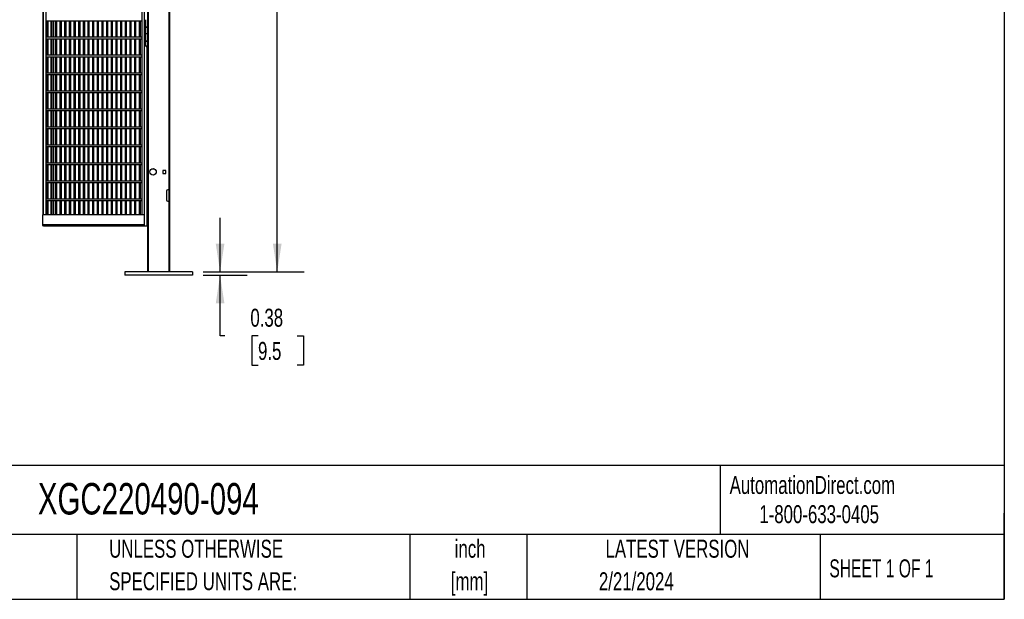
# Model space of a CAD drawing. Header units: inches. Extents: x 0.2 to 10.8, y 0.2 to 8.2.
# Tile 38 of 57: x 6.2 to 10.8, y 0.2 to 2.9. Entities that reach past the tile are written whole.
import ezdxf

# ---------------------------------------------------------------- set-up
doc = ezdxf.new("R2010")
doc.units = ezdxf.units.IN
doc.header["$MEASUREMENT"] = 0
doc.layers.add('DIMENSIONS', color=140, linetype='Continuous', lineweight=25)
doc.layers.add('TEXT', color=140, linetype='Continuous', lineweight=25)
doc.styles.add('SLDTEXTSTYLE0', font='TXT', dxfattribs={"width": 0.7})
doc.styles.add('SLDTEXTSTYLE1', font='TXT', dxfattribs={"width": 0.65})
doc.dimstyles.new('SLDDIMSTYLE0', dxfattribs={"dimtxt": 0.084961, "dimasz": 0.13, "dimexe": 0, "dimexo": 0.0625, "dimgap": 0.02124, "dimtad": 0, "dimtih": 1, "dimtoh": 1, "dimlfac": 24, "dimrnd": 1e-09, "dimzin": 12, "dimdsep": 46, "dimtxsty": 'SLDTEXTSTYLE0', "dimsah": 1, "dimcen": 0.09, "dimadec": 0, "dimazin": 3, "dimtfac": 1, "dimtofl": 0, "dimtmove": 0, "dimatfit": 3, "dimfxl": 0, "dimfrac": 2, "dimtolj": 1, "dimtzin": 12, "dimarcsym": 0})
doc.dimstyles.new('SLDDIMSTYLE3', dxfattribs={"dimtxt": 0.084961, "dimasz": 0.13, "dimexe": 0, "dimexo": 0.0625, "dimgap": 0.02124, "dimtad": 0, "dimtih": 1, "dimtoh": 1, "dimlfac": 24, "dimrnd": 1e-09, "dimdsep": 46, "dimtxsty": 'SLDTEXTSTYLE0', "dimsah": 1, "dimcen": 0.09, "dimadec": 0, "dimazin": 2, "dimtfac": 1, "dimtmove": 0, "dimatfit": 0, "dimfxl": 0, "dimfrac": 2, "dimtolj": 1, "dimtzin": 12, "dimarcsym": 0})

# ---------------------------------------------------------------- blocks, each defined once
blk = doc.blocks.new('_D_5')
at = {"layer": 'DIMENSIONS'}
for p, q in [((6.9302, 5.7319), (7.5031, 5.7319)), ((7.3781, 5.7319), (7.3781, 3.8843)), ((7.1811, 3.7303), (7.1526, 3.7303)), ((7.1526, 3.7303), (7.1526, 3.5952)), ((7.575, 3.7303), (7.6035, 3.7303)), ((7.6035, 3.7303), (7.6035, 3.5952)), ((7.1526, 3.5952), (7.1811, 3.5952)), ((7.3781, 1.7684), (7.3781, 3.5762)), ((7.6035, 3.5952), (7.575, 3.5952)), ((7.0344, 1.7684), (7.5031, 1.7684))]:
    blk.add_line(p, q, dxfattribs=at)
for points in [[(7.3781, 5.7319), (7.3581, 5.6019), (7.3981, 5.6019)], [(7.3781, 1.7684), (7.3981, 1.8984), (7.3581, 1.8984)]]:
    blk.add_solid(points, dxfattribs=at)
at = {"layer": 'DIMENSIONS', "char_height": 0.08333, "attachment_point": 1, "style": 'SLDTEXTSTYLE0'}
for s, insert in [('95.13', (7.2165, 3.8567)), ('2416.2', (7.1811, 3.7027))]:
    blk.add_mtext(s, dxfattribs=dict(at, insert=insert))
blk = doc.blocks.new('_D_6')
at = {"layer": 'DIMENSIONS'}
for p, q in [((7.113, 1.7684), (7.113, 2.0184)), ((7.0344, 1.7684), (7.238, 1.7684)), ((7.0344, 1.7528), (7.238, 1.7528)), ((7.113, 1.471), (7.113, 1.7528)), ((7.1357, 1.471), (7.113, 1.471)), ((7.2889, 1.471), (7.2604, 1.471)), ((7.2604, 1.471), (7.2604, 1.336)), ((7.4707, 1.471), (7.4992, 1.471)), ((7.4992, 1.471), (7.4992, 1.336)), ((7.2604, 1.336), (7.2889, 1.336)), ((7.4992, 1.336), (7.4707, 1.336))]:
    blk.add_line(p, q, dxfattribs=at)
for points in [[(7.113, 1.7684), (7.133, 1.8984), (7.093, 1.8984)], [(7.113, 1.7528), (7.093, 1.6228), (7.133, 1.6228)]]:
    blk.add_solid(points, dxfattribs=at)
at = {"layer": 'DIMENSIONS', "char_height": 0.08333, "attachment_point": 1, "style": 'SLDTEXTSTYLE0'}
for s, insert in [('0.38', (7.2535, 1.5974)), ('9.5', (7.2889, 1.4434))]:
    blk.add_mtext(s, dxfattribs=dict(at, insert=insert))

msp = doc.modelspace()

# ---------------------------------------------------------------- linework, layer by layer
for p, q in [((6.78102, 1.76839), (6.78102, 5.73193)), ((6.88019, 1.76839), (6.88019, 5.73193)), ((6.76168, 5.23193), (6.76168, 1.98193)), ((6.76186, 1.98193), (6.76186, 5.23193)), ((6.74993, 5.17984), (6.74993, 2.03322)), ((6.77602, 3.33609), (6.77602, 2.13818)), ((6.87519, 3.34651), (6.87519, 2.14859)), ((6.29268, 3.32101), (6.29268, 2.03322)), ((6.29284, 2.03322), (6.29284, 3.32101)), ((6.30508, 3.32101), (6.30508, 2.03322)), ((6.30798, 2.93282), (6.30798, 2.85612)), ((6.30798, 2.9328), (6.74993, 2.9328)), ((6.3089, 2.9328), (6.3089, 2.85614)), ((6.31557, 2.85614), (6.31557, 2.9328)), ((6.3274, 2.9328), (6.3274, 2.85614)), ((6.33406, 2.85614), (6.33406, 2.9328)), ((6.34269, 2.85614), (6.34269, 2.9328)), ((6.34896, 2.9328), (6.34896, 2.85614)), ((6.35563, 2.85614), (6.35563, 2.9328)), ((6.37053, 2.9328), (6.37053, 2.85614)), ((6.3772, 2.85614), (6.3772, 2.9328)), ((6.3921, 2.9328), (6.3921, 2.85614)), ((6.39877, 2.85614), (6.39877, 2.9328)), ((6.41367, 2.9328), (6.41367, 2.85614)), ((6.42033, 2.85614), (6.42033, 2.9328)), ((6.43524, 2.9328), (6.43524, 2.85614)), ((6.4419, 2.85614), (6.4419, 2.9328)), ((6.4568, 2.9328), (6.4568, 2.85614)), ((6.46347, 2.85614), (6.46347, 2.9328)), ((6.47837, 2.9328), (6.47837, 2.85614)), ((6.48504, 2.85614), (6.48504, 2.9328)), ((6.49994, 2.9328), (6.49994, 2.85614)), ((6.50661, 2.85614), (6.50661, 2.9328)), ((6.52151, 2.9328), (6.52151, 2.85614)), ((6.52818, 2.85614), (6.52818, 2.9328)), ((6.54308, 2.9328), (6.54308, 2.85614)), ((6.54974, 2.85614), (6.54974, 2.9328)), ((6.56465, 2.9328), (6.56465, 2.85614)), ((6.57131, 2.85614), (6.57131, 2.9328)), ((6.58621, 2.9328), (6.58621, 2.85614)), ((6.59288, 2.85614), (6.59288, 2.9328)), ((6.60778, 2.9328), (6.60778, 2.85614)), ((6.61445, 2.85614), (6.61445, 2.9328)), ((6.62935, 2.9328), (6.62935, 2.85614)), ((6.63602, 2.85614), (6.63602, 2.9328)), ((6.65092, 2.9328), (6.65092, 2.85614)), ((6.65759, 2.85614), (6.65759, 2.9328)), ((6.67249, 2.9328), (6.67249, 2.85614)), ((6.67915, 2.85614), (6.67915, 2.9328)), ((6.69406, 2.9328), (6.69406, 2.85614)), ((6.70072, 2.85614), (6.70072, 2.9328)), ((6.71562, 2.9328), (6.71562, 2.85614)), ((6.72229, 2.85614), (6.72229, 2.9328)), ((6.73719, 2.9328), (6.73719, 2.85614)), ((6.74386, 2.85614), (6.74386, 2.9328)), ((6.76673, 2.93766), (6.76673, 2.90328)), ((6.76673, 2.90328), (6.77602, 2.90328)), ((6.76673, 2.90224), (6.76673, 2.87307)), ((6.77602, 2.90224), (6.76673, 2.90224)), ((6.77049, 2.90328), (6.77049, 2.90224)), ((6.74993, 2.85614), (6.30798, 2.85614)), ((6.30798, 2.84949), (6.30798, 2.77279)), ((6.30798, 2.84947), (6.74993, 2.84947)), ((6.3089, 2.84947), (6.3089, 2.7728)), ((6.31557, 2.7728), (6.31557, 2.84947)), ((6.3274, 2.84947), (6.3274, 2.7728)), ((6.33406, 2.7728), (6.33406, 2.84947)), ((6.34269, 2.7728), (6.34269, 2.84947)), ((6.34896, 2.84947), (6.34896, 2.7728)), ((6.35563, 2.7728), (6.35563, 2.84947)), ((6.37053, 2.84947), (6.37053, 2.7728)), ((6.3772, 2.7728), (6.3772, 2.84947)), ((6.3921, 2.84947), (6.3921, 2.7728)), ((6.39877, 2.7728), (6.39877, 2.84947)), ((6.41367, 2.84947), (6.41367, 2.7728)), ((6.42033, 2.7728), (6.42033, 2.84947)), ((6.43524, 2.84947), (6.43524, 2.7728)), ((6.4419, 2.7728), (6.4419, 2.84947)), ((6.4568, 2.84947), (6.4568, 2.7728)), ((6.46347, 2.7728), (6.46347, 2.84947)), ((6.47837, 2.84947), (6.47837, 2.7728)), ((6.48504, 2.7728), (6.48504, 2.84947)), ((6.49994, 2.84947), (6.49994, 2.7728)), ((6.50661, 2.7728), (6.50661, 2.84947)), ((6.52151, 2.84947), (6.52151, 2.7728)), ((6.52818, 2.7728), (6.52818, 2.84947)), ((6.54308, 2.84947), (6.54308, 2.7728)), ((6.54974, 2.7728), (6.54974, 2.84947)), ((6.56465, 2.84947), (6.56465, 2.7728)), ((6.57131, 2.7728), (6.57131, 2.84947)), ((6.58621, 2.84947), (6.58621, 2.7728)), ((6.59288, 2.7728), (6.59288, 2.84947)), ((6.60778, 2.84947), (6.60778, 2.7728)), ((6.61445, 2.7728), (6.61445, 2.84947)), ((6.62935, 2.84947), (6.62935, 2.7728)), ((6.63602, 2.7728), (6.63602, 2.84947)), ((6.65092, 2.84947), (6.65092, 2.7728)), ((6.65759, 2.7728), (6.65759, 2.84947)), ((6.67249, 2.84947), (6.67249, 2.7728)), ((6.67915, 2.7728), (6.67915, 2.84947)), ((6.69406, 2.84947), (6.69406, 2.7728)), ((6.70072, 2.7728), (6.70072, 2.84947)), ((6.71562, 2.84947), (6.71562, 2.7728)), ((6.72229, 2.7728), (6.72229, 2.84947)), ((6.73719, 2.84947), (6.73719, 2.7728)), ((6.74386, 2.7728), (6.74386, 2.84947)), ((6.76673, 2.87307), (6.76673, 2.8387)), ((6.76673, 2.87307), (6.77602, 2.87307)), ((6.76673, 2.8387), (6.77602, 2.8387)), ((6.76673, 2.83766), (6.76673, 2.81474)), ((6.77602, 2.83766), (6.76673, 2.83766)), ((6.77049, 2.8387), (6.77049, 2.83766)), ((6.77602, 2.81474), (6.76673, 2.81474)), ((6.77264, 2.81109), (6.77264, 1.98193)), ((6.74993, 2.7728), (6.30798, 2.7728)), ((6.30798, 2.76615), (6.30798, 2.68945)), ((6.30798, 2.76614), (6.74993, 2.76614)), ((6.3089, 2.76614), (6.3089, 2.68947)), ((6.31557, 2.68947), (6.31557, 2.76614)), ((6.3274, 2.76614), (6.3274, 2.68947)), ((6.33406, 2.68947), (6.33406, 2.76614)), ((6.34269, 2.68947), (6.34269, 2.76614)), ((6.34896, 2.76614), (6.34896, 2.68947)), ((6.35563, 2.68947), (6.35563, 2.76614)), ((6.37053, 2.76614), (6.37053, 2.68947)), ((6.3772, 2.68947), (6.3772, 2.76614)), ((6.3921, 2.76614), (6.3921, 2.68947)), ((6.39877, 2.68947), (6.39877, 2.76614)), ((6.41367, 2.76614), (6.41367, 2.68947)), ((6.42033, 2.68947), (6.42033, 2.76614)), ((6.43524, 2.76614), (6.43524, 2.68947)), ((6.4419, 2.68947), (6.4419, 2.76614)), ((6.4568, 2.76614), (6.4568, 2.68947)), ((6.46347, 2.68947), (6.46347, 2.76614)), ((6.47837, 2.76614), (6.47837, 2.68947)), ((6.48504, 2.68947), (6.48504, 2.76614)), ((6.49994, 2.76614), (6.49994, 2.68947)), ((6.50661, 2.68947), (6.50661, 2.76614)), ((6.52151, 2.76614), (6.52151, 2.68947)), ((6.52818, 2.68947), (6.52818, 2.76614)), ((6.54308, 2.76614), (6.54308, 2.68947)), ((6.54974, 2.68947), (6.54974, 2.76614)), ((6.56465, 2.76614), (6.56465, 2.68947)), ((6.57131, 2.68947), (6.57131, 2.76614)), ((6.58621, 2.76614), (6.58621, 2.68947)), ((6.59288, 2.68947), (6.59288, 2.76614)), ((6.60778, 2.76614), (6.60778, 2.68947)), ((6.61445, 2.68947), (6.61445, 2.76614)), ((6.62935, 2.76614), (6.62935, 2.68947)), ((6.63602, 2.68947), (6.63602, 2.76614)), ((6.65092, 2.76614), (6.65092, 2.68947)), ((6.65759, 2.68947), (6.65759, 2.76614)), ((6.67249, 2.76614), (6.67249, 2.68947)), ((6.67915, 2.68947), (6.67915, 2.76614)), ((6.69406, 2.76614), (6.69406, 2.68947)), ((6.70072, 2.68947), (6.70072, 2.76614)), ((6.71562, 2.76614), (6.71562, 2.68947)), ((6.72229, 2.68947), (6.72229, 2.76614)), ((6.73719, 2.76614), (6.73719, 2.68947)), ((6.74386, 2.68947), (6.74386, 2.76614)), ((6.74993, 2.68947), (6.30798, 2.68947)), ((6.30798, 2.68282), (6.30798, 2.60612)), ((6.30798, 2.6828), (6.74993, 2.6828)), ((6.3089, 2.6828), (6.3089, 2.60614)), ((6.31557, 2.60614), (6.31557, 2.6828)), ((6.3274, 2.6828), (6.3274, 2.60614)), ((6.33406, 2.60614), (6.33406, 2.6828)), ((6.34269, 2.60614), (6.34269, 2.6828)), ((6.34896, 2.6828), (6.34896, 2.60614)), ((6.35563, 2.60614), (6.35563, 2.6828)), ((6.37053, 2.6828), (6.37053, 2.60614)), ((6.3772, 2.60614), (6.3772, 2.6828)), ((6.3921, 2.6828), (6.3921, 2.60614)), ((6.39877, 2.60614), (6.39877, 2.6828)), ((6.41367, 2.6828), (6.41367, 2.60614)), ((6.42033, 2.60614), (6.42033, 2.6828)), ((6.43524, 2.6828), (6.43524, 2.60614)), ((6.4419, 2.60614), (6.4419, 2.6828)), ((6.4568, 2.6828), (6.4568, 2.60614)), ((6.46347, 2.60614), (6.46347, 2.6828)), ((6.47837, 2.6828), (6.47837, 2.60614)), ((6.48504, 2.60614), (6.48504, 2.6828)), ((6.49994, 2.6828), (6.49994, 2.60614)), ((6.50661, 2.60614), (6.50661, 2.6828)), ((6.52151, 2.6828), (6.52151, 2.60614)), ((6.52818, 2.60614), (6.52818, 2.6828)), ((6.54308, 2.6828), (6.54308, 2.60614)), ((6.54974, 2.60614), (6.54974, 2.6828)), ((6.56465, 2.6828), (6.56465, 2.60614)), ((6.57131, 2.60614), (6.57131, 2.6828)), ((6.58621, 2.6828), (6.58621, 2.60614)), ((6.59288, 2.60614), (6.59288, 2.6828)), ((6.60778, 2.6828), (6.60778, 2.60614)), ((6.61445, 2.60614), (6.61445, 2.6828)), ((6.62935, 2.6828), (6.62935, 2.60614)), ((6.63602, 2.60614), (6.63602, 2.6828)), ((6.65092, 2.6828), (6.65092, 2.60614)), ((6.65759, 2.60614), (6.65759, 2.6828)), ((6.67249, 2.6828), (6.67249, 2.60614)), ((6.67915, 2.60614), (6.67915, 2.6828)), ((6.69406, 2.6828), (6.69406, 2.60614)), ((6.70072, 2.60614), (6.70072, 2.6828)), ((6.71562, 2.6828), (6.71562, 2.60614)), ((6.72229, 2.60614), (6.72229, 2.6828)), ((6.73719, 2.6828), (6.73719, 2.60614)), ((6.74386, 2.60614), (6.74386, 2.6828)), ((6.74993, 2.60614), (6.30798, 2.60614)), ((6.30798, 2.59949), (6.30798, 2.52279)), ((6.30798, 2.59947), (6.74993, 2.59947)), ((6.3089, 2.59947), (6.3089, 2.5228)), ((6.31557, 2.5228), (6.31557, 2.59947)), ((6.3274, 2.59947), (6.3274, 2.5228)), ((6.33406, 2.5228), (6.33406, 2.59947)), ((6.34269, 2.5228), (6.34269, 2.59947)), ((6.34896, 2.59947), (6.34896, 2.5228)), ((6.35563, 2.5228), (6.35563, 2.59947)), ((6.37053, 2.59947), (6.37053, 2.5228)), ((6.3772, 2.5228), (6.3772, 2.59947)), ((6.3921, 2.59947), (6.3921, 2.5228)), ((6.39877, 2.5228), (6.39877, 2.59947)), ((6.41367, 2.59947), (6.41367, 2.5228)), ((6.42033, 2.5228), (6.42033, 2.59947)), ((6.43524, 2.59947), (6.43524, 2.5228)), ((6.4419, 2.5228), (6.4419, 2.59947)), ((6.4568, 2.59947), (6.4568, 2.5228)), ((6.46347, 2.5228), (6.46347, 2.59947)), ((6.47837, 2.59947), (6.47837, 2.5228)), ((6.48504, 2.5228), (6.48504, 2.59947)), ((6.49994, 2.59947), (6.49994, 2.5228)), ((6.50661, 2.5228), (6.50661, 2.59947)), ((6.52151, 2.59947), (6.52151, 2.5228)), ((6.52818, 2.5228), (6.52818, 2.59947)), ((6.54308, 2.59947), (6.54308, 2.5228)), ((6.54974, 2.5228), (6.54974, 2.59947)), ((6.56465, 2.59947), (6.56465, 2.5228)), ((6.57131, 2.5228), (6.57131, 2.59947)), ((6.58621, 2.59947), (6.58621, 2.5228)), ((6.59288, 2.5228), (6.59288, 2.59947)), ((6.60778, 2.59947), (6.60778, 2.5228)), ((6.61445, 2.5228), (6.61445, 2.59947)), ((6.62935, 2.59947), (6.62935, 2.5228)), ((6.63602, 2.5228), (6.63602, 2.59947)), ((6.65092, 2.59947), (6.65092, 2.5228)), ((6.65759, 2.5228), (6.65759, 2.59947)), ((6.67249, 2.59947), (6.67249, 2.5228)), ((6.67915, 2.5228), (6.67915, 2.59947)), ((6.69406, 2.59947), (6.69406, 2.5228)), ((6.70072, 2.5228), (6.70072, 2.59947)), ((6.71562, 2.59947), (6.71562, 2.5228)), ((6.72229, 2.5228), (6.72229, 2.59947)), ((6.73719, 2.59947), (6.73719, 2.5228)), ((6.74386, 2.5228), (6.74386, 2.59947)), ((6.74993, 2.5228), (6.30798, 2.5228)), ((6.30798, 2.51615), (6.30798, 2.43945)), ((6.30798, 2.51614), (6.74993, 2.51614)), ((6.3089, 2.51614), (6.3089, 2.43947)), ((6.31557, 2.43947), (6.31557, 2.51614)), ((6.3274, 2.51614), (6.3274, 2.43947)), ((6.33406, 2.43947), (6.33406, 2.51614)), ((6.34269, 2.43947), (6.34269, 2.51614)), ((6.34896, 2.51614), (6.34896, 2.43947)), ((6.35563, 2.43947), (6.35563, 2.51614)), ((6.37053, 2.51614), (6.37053, 2.43947)), ((6.3772, 2.43947), (6.3772, 2.51614)), ((6.3921, 2.51614), (6.3921, 2.43947)), ((6.39877, 2.43947), (6.39877, 2.51614)), ((6.41367, 2.51614), (6.41367, 2.43947)), ((6.42033, 2.43947), (6.42033, 2.51614)), ((6.43524, 2.51614), (6.43524, 2.43947)), ((6.4419, 2.43947), (6.4419, 2.51614)), ((6.4568, 2.51614), (6.4568, 2.43947)), ((6.46347, 2.43947), (6.46347, 2.51614)), ((6.47837, 2.51614), (6.47837, 2.43947)), ((6.48504, 2.43947), (6.48504, 2.51614)), ((6.49994, 2.51614), (6.49994, 2.43947)), ((6.50661, 2.43947), (6.50661, 2.51614)), ((6.52151, 2.51614), (6.52151, 2.43947)), ((6.52818, 2.43947), (6.52818, 2.51614)), ((6.54308, 2.51614), (6.54308, 2.43947)), ((6.54974, 2.43947), (6.54974, 2.51614)), ((6.56465, 2.51614), (6.56465, 2.43947)), ((6.57131, 2.43947), (6.57131, 2.51614)), ((6.58621, 2.51614), (6.58621, 2.43947)), ((6.59288, 2.43947), (6.59288, 2.51614)), ((6.60778, 2.51614), (6.60778, 2.43947)), ((6.61445, 2.43947), (6.61445, 2.51614)), ((6.62935, 2.51614), (6.62935, 2.43947)), ((6.63602, 2.43947), (6.63602, 2.51614)), ((6.65092, 2.51614), (6.65092, 2.43947)), ((6.65759, 2.43947), (6.65759, 2.51614)), ((6.67249, 2.51614), (6.67249, 2.43947)), ((6.67915, 2.43947), (6.67915, 2.51614)), ((6.69406, 2.51614), (6.69406, 2.43947)), ((6.70072, 2.43947), (6.70072, 2.51614)), ((6.71562, 2.51614), (6.71562, 2.43947)), ((6.72229, 2.43947), (6.72229, 2.51614)), ((6.73719, 2.51614), (6.73719, 2.43947)), ((6.74386, 2.43947), (6.74386, 2.51614)), ((6.74993, 2.43947), (6.30798, 2.43947)), ((6.30798, 2.43282), (6.30798, 2.35612)), ((6.30798, 2.4328), (6.74993, 2.4328)), ((6.3089, 2.4328), (6.3089, 2.35614)), ((6.31557, 2.35614), (6.31557, 2.4328)), ((6.3274, 2.4328), (6.3274, 2.35614)), ((6.33406, 2.35614), (6.33406, 2.4328)), ((6.34269, 2.35614), (6.34269, 2.4328)), ((6.34896, 2.4328), (6.34896, 2.35614)), ((6.35563, 2.35614), (6.35563, 2.4328)), ((6.37053, 2.4328), (6.37053, 2.35614)), ((6.3772, 2.35614), (6.3772, 2.4328)), ((6.3921, 2.4328), (6.3921, 2.35614)), ((6.39877, 2.35614), (6.39877, 2.4328)), ((6.41367, 2.4328), (6.41367, 2.35614)), ((6.42033, 2.35614), (6.42033, 2.4328)), ((6.43524, 2.4328), (6.43524, 2.35614)), ((6.4419, 2.35614), (6.4419, 2.4328)), ((6.4568, 2.4328), (6.4568, 2.35614)), ((6.46347, 2.35614), (6.46347, 2.4328)), ((6.47837, 2.4328), (6.47837, 2.35614)), ((6.48504, 2.35614), (6.48504, 2.4328)), ((6.49994, 2.4328), (6.49994, 2.35614)), ((6.50661, 2.35614), (6.50661, 2.4328)), ((6.52151, 2.4328), (6.52151, 2.35614)), ((6.52818, 2.35614), (6.52818, 2.4328)), ((6.54308, 2.4328), (6.54308, 2.35614)), ((6.54974, 2.35614), (6.54974, 2.4328)), ((6.56465, 2.4328), (6.56465, 2.35614)), ((6.57131, 2.35614), (6.57131, 2.4328)), ((6.58621, 2.4328), (6.58621, 2.35614)), ((6.59288, 2.35614), (6.59288, 2.4328)), ((6.60778, 2.4328), (6.60778, 2.35614)), ((6.61445, 2.35614), (6.61445, 2.4328)), ((6.62935, 2.4328), (6.62935, 2.35614)), ((6.63602, 2.35614), (6.63602, 2.4328)), ((6.65092, 2.4328), (6.65092, 2.35614)), ((6.65759, 2.35614), (6.65759, 2.4328)), ((6.67249, 2.4328), (6.67249, 2.35614)), ((6.67915, 2.35614), (6.67915, 2.4328)), ((6.69406, 2.4328), (6.69406, 2.35614)), ((6.70072, 2.35614), (6.70072, 2.4328)), ((6.71562, 2.4328), (6.71562, 2.35614)), ((6.72229, 2.35614), (6.72229, 2.4328)), ((6.73719, 2.4328), (6.73719, 2.35614)), ((6.74386, 2.35614), (6.74386, 2.4328)), ((6.74993, 2.35614), (6.30798, 2.35614)), ((6.30798, 2.34949), (6.30798, 2.27279)), ((6.30798, 2.34947), (6.74993, 2.34947)), ((6.3089, 2.34947), (6.3089, 2.2728)), ((6.31557, 2.2728), (6.31557, 2.34947)), ((6.3274, 2.34947), (6.3274, 2.2728)), ((6.33406, 2.2728), (6.33406, 2.34947)), ((6.34269, 2.2728), (6.34269, 2.34947)), ((6.34896, 2.34947), (6.34896, 2.2728)), ((6.35563, 2.2728), (6.35563, 2.34947)), ((6.37053, 2.34947), (6.37053, 2.2728)), ((6.3772, 2.2728), (6.3772, 2.34947)), ((6.3921, 2.34947), (6.3921, 2.2728)), ((6.39877, 2.2728), (6.39877, 2.34947)), ((6.41367, 2.34947), (6.41367, 2.2728)), ((6.42033, 2.2728), (6.42033, 2.34947)), ((6.43524, 2.34947), (6.43524, 2.2728)), ((6.4419, 2.2728), (6.4419, 2.34947)), ((6.4568, 2.34947), (6.4568, 2.2728)), ((6.46347, 2.2728), (6.46347, 2.34947)), ((6.47837, 2.34947), (6.47837, 2.2728)), ((6.48504, 2.2728), (6.48504, 2.34947)), ((6.49994, 2.34947), (6.49994, 2.2728)), ((6.50661, 2.2728), (6.50661, 2.34947)), ((6.52151, 2.34947), (6.52151, 2.2728)), ((6.52818, 2.2728), (6.52818, 2.34947)), ((6.54308, 2.34947), (6.54308, 2.2728)), ((6.54974, 2.2728), (6.54974, 2.34947)), ((6.56465, 2.34947), (6.56465, 2.2728)), ((6.57131, 2.2728), (6.57131, 2.34947)), ((6.58621, 2.34947), (6.58621, 2.2728)), ((6.59288, 2.2728), (6.59288, 2.34947)), ((6.60778, 2.34947), (6.60778, 2.2728)), ((6.61445, 2.2728), (6.61445, 2.34947)), ((6.62935, 2.34947), (6.62935, 2.2728)), ((6.63602, 2.2728), (6.63602, 2.34947)), ((6.65092, 2.34947), (6.65092, 2.2728)), ((6.65759, 2.2728), (6.65759, 2.34947)), ((6.67249, 2.34947), (6.67249, 2.2728)), ((6.67915, 2.2728), (6.67915, 2.34947)), ((6.69406, 2.34947), (6.69406, 2.2728)), ((6.70072, 2.2728), (6.70072, 2.34947)), ((6.71562, 2.34947), (6.71562, 2.2728)), ((6.72229, 2.2728), (6.72229, 2.34947)), ((6.73719, 2.34947), (6.73719, 2.2728)), ((6.74386, 2.2728), (6.74386, 2.34947)), ((6.74993, 2.2728), (6.30798, 2.2728)), ((6.30798, 2.26615), (6.30798, 2.18945)), ((6.30798, 2.26614), (6.74993, 2.26614)), ((6.3089, 2.26614), (6.3089, 2.18947)), ((6.31557, 2.18947), (6.31557, 2.26614)), ((6.3274, 2.26614), (6.3274, 2.18947)), ((6.33406, 2.18947), (6.33406, 2.26614)), ((6.34269, 2.18947), (6.34269, 2.26614)), ((6.34896, 2.26614), (6.34896, 2.18947)), ((6.35563, 2.18947), (6.35563, 2.26614)), ((6.37053, 2.26614), (6.37053, 2.18947)), ((6.3772, 2.18947), (6.3772, 2.26614)), ((6.3921, 2.26614), (6.3921, 2.18947)), ((6.39877, 2.18947), (6.39877, 2.26614)), ((6.41367, 2.26614), (6.41367, 2.18947)), ((6.42033, 2.18947), (6.42033, 2.26614)), ((6.43524, 2.26614), (6.43524, 2.18947)), ((6.4419, 2.18947), (6.4419, 2.26614)), ((6.4568, 2.26614), (6.4568, 2.18947)), ((6.46347, 2.18947), (6.46347, 2.26614)), ((6.47837, 2.26614), (6.47837, 2.18947)), ((6.48504, 2.18947), (6.48504, 2.26614)), ((6.49994, 2.26614), (6.49994, 2.18947)), ((6.50661, 2.18947), (6.50661, 2.26614)), ((6.52151, 2.26614), (6.52151, 2.18947)), ((6.52818, 2.18947), (6.52818, 2.26614)), ((6.54308, 2.26614), (6.54308, 2.18947)), ((6.54974, 2.18947), (6.54974, 2.26614)), ((6.56465, 2.26614), (6.56465, 2.18947)), ((6.57131, 2.18947), (6.57131, 2.26614)), ((6.58621, 2.26614), (6.58621, 2.18947)), ((6.59288, 2.18947), (6.59288, 2.26614)), ((6.60778, 2.26614), (6.60778, 2.18947)), ((6.61445, 2.18947), (6.61445, 2.26614)), ((6.62935, 2.26614), (6.62935, 2.18947)), ((6.63602, 2.18947), (6.63602, 2.26614)), ((6.65092, 2.26614), (6.65092, 2.18947)), ((6.65759, 2.18947), (6.65759, 2.26614)), ((6.67249, 2.26614), (6.67249, 2.18947)), ((6.67915, 2.18947), (6.67915, 2.26614)), ((6.69406, 2.26614), (6.69406, 2.18947)), ((6.70072, 2.18947), (6.70072, 2.26614)), ((6.71562, 2.26614), (6.71562, 2.18947)), ((6.72229, 2.18947), (6.72229, 2.26614)), ((6.73719, 2.26614), (6.73719, 2.18947)), ((6.74386, 2.18947), (6.74386, 2.26614)), ((6.86131, 2.23909), (6.84699, 2.23909)), ((6.84699, 2.23909), (6.84699, 2.22477)), ((6.86131, 2.22477), (6.86131, 2.23909)), ((6.84699, 2.22477), (6.86131, 2.22477)), ((6.74993, 2.18947), (6.30798, 2.18947)), ((6.30798, 2.18282), (6.30798, 2.10612)), ((6.30798, 2.1828), (6.74993, 2.1828)), ((6.3089, 2.1828), (6.3089, 2.10614)), ((6.31557, 2.10614), (6.31557, 2.1828)), ((6.3274, 2.1828), (6.3274, 2.10614)), ((6.33406, 2.10614), (6.33406, 2.1828)), ((6.34269, 2.10614), (6.34269, 2.1828)), ((6.34896, 2.1828), (6.34896, 2.10614)), ((6.35563, 2.10614), (6.35563, 2.1828)), ((6.37053, 2.1828), (6.37053, 2.10614)), ((6.3772, 2.10614), (6.3772, 2.1828)), ((6.3921, 2.1828), (6.3921, 2.10614)), ((6.39877, 2.10614), (6.39877, 2.1828)), ((6.41367, 2.1828), (6.41367, 2.10614)), ((6.42033, 2.10614), (6.42033, 2.1828)), ((6.43524, 2.1828), (6.43524, 2.10614)), ((6.4419, 2.10614), (6.4419, 2.1828)), ((6.4568, 2.1828), (6.4568, 2.10614)), ((6.46347, 2.10614), (6.46347, 2.1828)), ((6.47837, 2.1828), (6.47837, 2.10614)), ((6.48504, 2.10614), (6.48504, 2.1828)), ((6.49994, 2.1828), (6.49994, 2.10614)), ((6.50661, 2.10614), (6.50661, 2.1828)), ((6.52151, 2.1828), (6.52151, 2.10614)), ((6.52818, 2.10614), (6.52818, 2.1828)), ((6.54308, 2.1828), (6.54308, 2.10614)), ((6.54974, 2.10614), (6.54974, 2.1828)), ((6.56465, 2.1828), (6.56465, 2.10614)), ((6.57131, 2.10614), (6.57131, 2.1828)), ((6.58621, 2.1828), (6.58621, 2.10614)), ((6.59288, 2.10614), (6.59288, 2.1828)), ((6.60778, 2.1828), (6.60778, 2.10614)), ((6.61445, 2.10614), (6.61445, 2.1828)), ((6.62935, 2.1828), (6.62935, 2.10614)), ((6.63602, 2.10614), (6.63602, 2.1828)), ((6.65092, 2.1828), (6.65092, 2.10614)), ((6.65759, 2.10614), (6.65759, 2.1828)), ((6.67249, 2.1828), (6.67249, 2.10614)), ((6.67915, 2.10614), (6.67915, 2.1828)), ((6.69406, 2.1828), (6.69406, 2.10614)), ((6.70072, 2.10614), (6.70072, 2.1828)), ((6.71562, 2.1828), (6.71562, 2.10614)), ((6.72229, 2.10614), (6.72229, 2.1828)), ((6.73719, 2.1828), (6.73719, 2.10614)), ((6.74386, 2.10614), (6.74386, 2.1828)), ((6.87519, 2.14859), (6.87061, 2.14859)), ((6.87519, 2.14859), (6.87602, 2.14859)), ((6.87602, 2.14859), (6.87602, 2.09651)), ((6.74993, 2.10614), (6.30798, 2.10614)), ((6.77602, 2.13818), (6.77609, 2.13818)), ((6.77602, 2.13818), (6.77602, 2.13276)), ((6.77602, 2.13276), (6.77602, 2.09151)), ((6.77609, 2.13276), (6.77602, 2.13276)), ((6.77609, 2.13818), (6.77609, 2.08609)), ((6.86519, 2.14318), (6.86519, 2.10193)), ((6.30798, 2.09949), (6.30798, 2.03322)), ((6.30798, 2.09947), (6.74993, 2.09947)), ((6.3089, 2.09947), (6.3089, 2.03322)), ((6.31557, 2.03322), (6.31557, 2.09947)), ((6.3274, 2.09947), (6.3274, 2.03322)), ((6.33406, 2.03322), (6.33406, 2.09947)), ((6.34269, 2.03322), (6.34269, 2.09947)), ((6.34896, 2.09947), (6.34896, 2.03322)), ((6.35563, 2.03322), (6.35563, 2.09947)), ((6.37053, 2.09947), (6.37053, 2.03322)), ((6.3772, 2.03322), (6.3772, 2.09947)), ((6.3921, 2.09947), (6.3921, 2.03322)), ((6.39877, 2.03322), (6.39877, 2.09947)), ((6.41367, 2.09947), (6.41367, 2.03322)), ((6.42033, 2.03322), (6.42033, 2.09947)), ((6.43524, 2.09947), (6.43524, 2.03322)), ((6.4419, 2.03322), (6.4419, 2.09947)), ((6.4568, 2.09947), (6.4568, 2.03322)), ((6.46347, 2.03322), (6.46347, 2.09947)), ((6.47837, 2.09947), (6.47837, 2.03322)), ((6.48504, 2.03322), (6.48504, 2.09947)), ((6.49994, 2.09947), (6.49994, 2.03322)), ((6.50661, 2.03322), (6.50661, 2.09947)), ((6.52151, 2.09947), (6.52151, 2.03322)), ((6.52818, 2.03322), (6.52818, 2.09947)), ((6.54308, 2.09947), (6.54308, 2.03322)), ((6.54974, 2.03322), (6.54974, 2.09947)), ((6.56465, 2.09947), (6.56465, 2.03322)), ((6.57131, 2.03322), (6.57131, 2.09947)), ((6.58621, 2.09947), (6.58621, 2.03322)), ((6.59288, 2.03322), (6.59288, 2.09947)), ((6.60778, 2.09947), (6.60778, 2.03322)), ((6.61445, 2.03322), (6.61445, 2.09947)), ((6.62935, 2.09947), (6.62935, 2.03322)), ((6.63602, 2.03322), (6.63602, 2.09947)), ((6.65092, 2.09947), (6.65092, 2.03322)), ((6.65759, 2.03322), (6.65759, 2.09947)), ((6.67249, 2.09947), (6.67249, 2.03322)), ((6.67915, 2.03322), (6.67915, 2.09947)), ((6.69406, 2.09947), (6.69406, 2.03322)), ((6.70072, 2.03322), (6.70072, 2.09947)), ((6.71562, 2.09947), (6.71562, 2.03322)), ((6.72229, 2.03322), (6.72229, 2.09947)), ((6.73719, 2.09947), (6.73719, 2.03322)), ((6.74386, 2.03322), (6.74386, 2.09947)), ((6.77602, 2.09151), (6.77602, 2.08609)), ((6.77602, 2.09151), (6.77609, 2.09151)), ((6.77602, 2.08609), (6.77602, 1.76839)), ((6.77609, 2.08609), (6.77602, 2.08609)), ((6.87061, 2.09651), (6.87519, 2.09651)), ((6.87519, 2.09651), (6.87519, 1.76839)), ((6.87602, 2.09651), (6.87519, 2.09651)), ((6.2887, 2.03322), (6.2887, 1.98594)), ((6.76051, 2.03322), (6.2887, 2.03322)), ((6.76051, 2.03322), (6.76051, 1.98594)), ((6.76168, 2.03322), (6.76051, 2.03322)), ((6.76051, 1.98594), (6.2887, 1.98594)), ((6.29334, 1.98114), (6.76515, 1.98114)), ((6.76168, 1.98193), (6.76186, 1.98193)), ((6.76186, 1.98193), (6.77264, 1.98193)), ((6.76515, 1.98114), (6.77602, 1.98114)), ((6.77264, 1.98193), (6.77602, 1.98193)), ((6.67186, 1.76839), (6.67186, 1.75276)), ((6.98436, 1.76839), (6.67186, 1.76839)), ((6.98436, 1.75276), (6.67186, 1.75276)), ((6.98436, 1.76839), (6.98436, 1.75276))]:
    msp.add_line(p, q)
for radius in [0.01498, 0.01476]:
    msp.add_circle((6.80206, 2.23193), radius)
for centre, radius, start, end in [((6.77517, 2.81696), 0.00639, 200.35102, 270), ((6.87061, 2.14318), 0.00542, 90, 180), ((6.87061, 2.10193), 0.00542, 180, 270), ((6.29342, 1.98586), 0.00472, 179.02424, 268.98981), ((6.7654, 1.98592), 0.00489, 179.85525, 220.46525), ((6.76515, 1.98566), 0.00452, 235.59223, 269.92216)]:
    msp.add_arc(centre, radius, start, end)
msp.add_open_spline([(6.77524, 2.81057), (6.77509, 2.81057), (6.77518, 2.81057), (6.77568, 2.81057), (6.776, 2.81057), (6.77614, 2.81057)], degree=3, knots=[0, 0, 0, 0, 0.5, 0.5, 1, 1, 1, 1])
at = {"layer": 'TEXT'}
for p, q in [((10.75, 8.25), (10.75, 0.25)), ((10.75, 0.87111), (0.25, 0.87111)), ((9.4321, 0.87111), (9.4321, 0.55)), ((10.75, 0.25), (10.75, 0.65)), ((10.75, 0.55), (0.25, 0.55)), ((6.44804, 0.55), (6.44804, 0.25)), ((7.99308, 0.55), (7.99308, 0.25)), ((8.53591, 0.55), (8.53591, 0.25)), ((9.89562, 0.55), (9.89562, 0.25)), ((0.25, 0.25), (10.75, 0.25))]:
    msp.add_line(p, q, dxfattribs=at)

# ---------------------------------------------------------------- texts
at = {"color": 179, "linetype": 'Continuous', "lineweight": 18, "char_height": 0.0833333, "attachment_point": 1, "style": 'SLDTEXTSTYLE0'}
for s, insert in [('AutomationDirect.com', (9.47618, 0.82191)), ('1-800-633-0405', (9.61384, 0.6865))]:
    msp.add_mtext(s, dxfattribs=dict(at, insert=insert))
at = {"layer": 'TEXT'}
for s, insert, char_height, attachment_point, style in [('XGC220490-094', (6.26802, 0.78918), 0.1458333, 1, 'SLDTEXTSTYLE0'), ('UNLESS OTHERWISE', (6.59874, 0.52614), 0.0833333, 1, 'SLDTEXTSTYLE0'), ('inch', (8.2726, 0.52604), 0.083333, 2, 'SLDTEXTSTYLE0'), ('LATEST VERSION', (9.23434, 0.52614), 0.0833333, 2, 'SLDTEXTSTYLE0'), ('SHEET 1 OF 1', (9.93863, 0.4351), 0.0833333, 1, 'SLDTEXTSTYLE1'), ('SPECIFIED UNITS ARE:', (6.59874, 0.37566), 0.0833333, 1, 'SLDTEXTSTYLE0'), ('[mm]', (8.2698, 0.37555), 0.083333, 2, 'SLDTEXTSTYLE0'), ('2/21/2024', (9.04337, 0.3751), 0.083333, 2, 'SLDTEXTSTYLE0')]:
    msp.add_mtext(s, dxfattribs=dict(at, insert=insert, char_height=char_height, attachment_point=attachment_point, style=style))

# ---------------------------------------------------------------- dimensions: what is measured, and where the dimension line sits
at = {"layer": 'DIMENSIONS'}
for base, p1, p2, dimstyle, picture, middle in [((7.378057, 5.731928), (6.984356, 1.768386), (6.88019, 5.731928), 'SLDDIMSTYLE0', '_D_5', (7.378057, 3.730266)), ((7.11299, 1.75276), (6.98436, 1.76839), (6.98436, 1.75276), 'SLDDIMSTYLE3', '_D_6', (7.11299, 1.471))]:
    dim = msp.add_linear_dim(base=base, p1=p1, p2=p2, angle=90, dimstyle=dimstyle, dxfattribs=at)
    dim.commit()
    dim.dimension.update_dxf_attribs({"geometry": picture, "text_midpoint": middle, "dimtype": 160})

doc.saveas('drawing.dxf')
